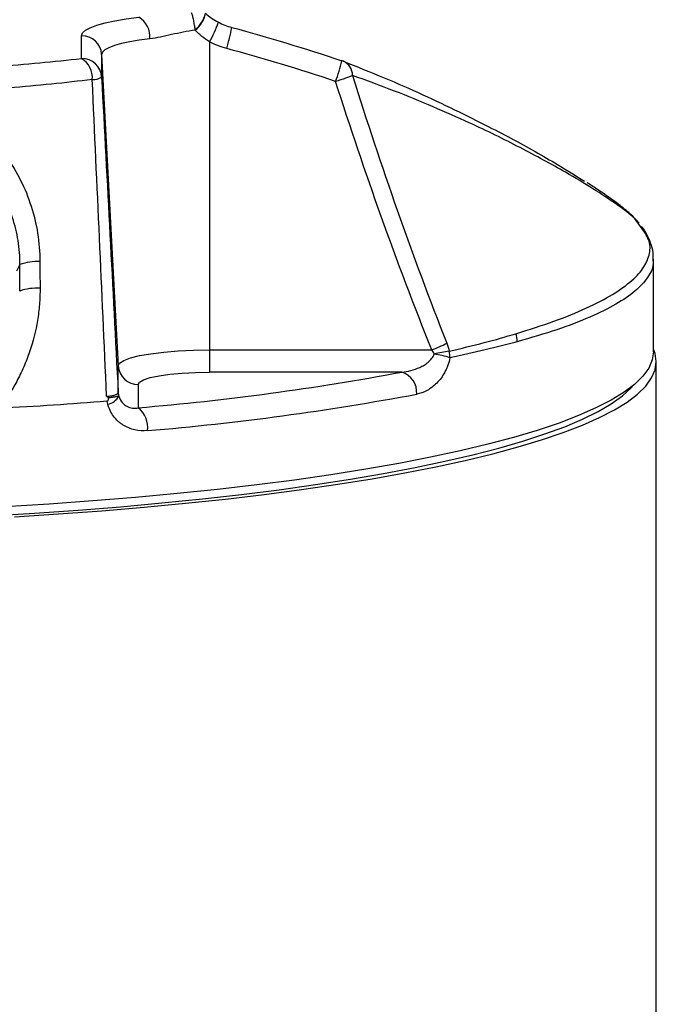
# Model space of a CAD drawing. Header units: millimetres. Extents: x 52 to 448, y 22 to 1022.
# Tile 6 of 8: x 296 to 391, y 522 to 670. Entities that reach past the tile are written whole.
import ezdxf

# ---------------------------------------------------------------- set-up
doc = ezdxf.new("R2010")
doc.units = ezdxf.units.MM

msp = doc.modelspace()

# ---------------------------------------------------------------- linework, layer by layer
at = {"color": 7, "linetype": 'Continuous', "lineweight": 25}
for p, q in [((304.85, 663.81), (304.85, 667.22)), ((323.97, 666.32), (323.97, 620.2)), ((307.84, 664.42), (307.84, 661.01)), ((307.84, 664.42), (310.32, 617.83)), ((343.77, 663.48), (343.77, 663.48)), ((389.37, 637.45), (387.57, 639.9)), ((390.41, 619.93), (390.41, 633.77)), ((295.61, 633), (295.1, 631.99)), ((323.97, 620.2), (323.97, 616.88)), ((323.97, 620.2), (357.24, 620.2)), ((310.32, 613.85), (310.32, 617.83)), ((390.83, 296.44), (390.83, 618.45)), ((352.74, 616.88), (323.97, 616.88)), ((313.32, 615.03), (313.32, 611.54))]:
    msp.add_line(p, q, dxfattribs=at)
at = {"color": 7, "linetype": 'Continuous', "lineweight": 25, "flags": 128}
for points in [[(304.85, 667.22), (304.99, 667.63), (305.42, 668.03), (306.14, 668.42), (307.12, 668.79), (308.36, 669.14), (309.83, 669.46), (311.52, 669.74), (313.4, 669.99)], [(315.05, 666.76), (313.47, 666.55), (312.05, 666.31), (310.8, 666.04), (309.76, 665.75), (308.93, 665.43), (308.33, 665.11), (307.96, 664.77), (307.84, 664.42)], [(294.79, 595.25), (301.39, 595.67), (307.87, 596.14), (314.2, 596.67), (320.37, 597.26), (326.37, 597.89), (332.17, 598.58), (337.77, 599.32), (343.16, 600.1), (348.31, 600.93), (353.21, 601.81), (357.86, 602.72), (362.24, 603.67), (366.35, 604.66), (370.16, 605.69), (373.67, 606.75), (376.88, 607.83), (379.77, 608.94), (382.33, 610.08), (384.57, 611.24), (386.47, 612.41), (388.04, 613.6), (389.26, 614.8), (390.13, 616.01), (390.66, 617.23), (390.83, 618.45), (390.66, 619.67), (390.41, 620.34)], [(390.41, 619.93), (390.23, 618.7), (389.7, 617.48), (388.82, 616.26), (387.58, 615.05), (386, 613.86), (384.07, 612.68), (381.8, 611.52), (379.2, 610.38), (376.28, 609.26), (373.03, 608.17), (369.47, 607.11), (365.62, 606.09), (361.47, 605.09), (357.03, 604.14), (352.33, 603.23), (347.37, 602.35), (342.16, 601.52), (336.72, 600.74), (331.06, 600.01), (325.19, 599.33), (319.14, 598.7), (312.91, 598.12), (306.52, 597.6), (299.99, 597.13), (293.33, 596.72)], [(310.32, 617.83), (310.53, 618.24), (311.15, 618.64), (312.15, 619.01), (313.52, 619.35), (315.2, 619.64), (317.15, 619.88), (319.3, 620.06), (321.6, 620.16), (323.97, 620.2)], [(313.32, 615.03), (313.52, 615.39), (314.13, 615.74), (315.11, 616.06), (316.44, 616.34), (318.05, 616.57), (319.89, 616.74), (321.89, 616.84), (323.97, 616.88)], [(291.2, 595.4), (297.82, 595.79), (304.31, 596.24), (310.67, 596.74), (316.87, 597.3), (322.91, 597.91), (328.76, 598.57), (334.41, 599.29), (339.85, 600.05), (345.06, 600.85), (350.03, 601.71), (354.75, 602.6), (359.2, 603.54), (363.38, 604.51), (367.27, 605.52), (370.87, 606.56), (374.15, 607.63), (377.13, 608.72), (379.78, 609.85), (382.11, 610.99), (384.1, 612.15), (385.75, 613.33), (387.06, 614.52), (387.41, 614.91)]]:
    msp.add_lwpolyline(points, dxfattribs=at)
at = {"color": 8, "linetype": 'Continuous', "lineweight": 25}
for centre, radius, start, end in [((318.78, 671.71), 4.73, 310.2569, 346.0234), ((323.14, 667.91), 21.1, 339.0731, 347.8712), ((343.07, 661.28), 2.31, 359.8842, 66.0064)]:
    msp.add_arc(centre, radius, start, end, dxfattribs=at)
at = {"color": 7, "linetype": 'Continuous', "lineweight": 25}
for centre, radius, start, end in [((319.15, 671.38), 4.29, 308.987, 349.2959), ((311.68, 667.07), 3.39, 354.6873, 59.5604), ((312.16, 673.47), 13.81, 328.7845, 342.1631), ((303.34, 672.54), 24.31, 342.6992, 350.3424), ((304.87, 664.24), 2.98, 3.4712, 90.4043), ((303.08, 660.93), 3.38, 355.402, 58.4375), ((304.87, 660.83), 2.98, 3.4712, 90.4043), ((306.51, 663.4), 2.74, 268.6899, 299.1782), ((298.2, 625.48), 7.95, 87.0992, 109.0354), ((298.21, 621.38), 8.07, 87.044, 108.9843), ((366.5, 621.44), 3.53, 359.8847, 19.7179), ((350.5, 637.8), 18.85, 290.9309, 298.4114), ((363.73, 593.51), 26.79, 98.3483, 103.1941), ((352.65, 593.58), 26.49, 73.9746, 79.2017), ((356.12, 619.05), 3.85, 359.8234, 14.636), ((313.3, 618.01), 2.98, 183.4711, 270.4044), ((280.23, 1004.3), 394.14, 274.815, 280.6001), ((351.79, 613.82), 3.2, 355.6395, 72.7764), ((308.38, 614.37), 2.3, 279.4367, 331.9758), ((313.23, 614), 2.91, 183.0483, 194.2323), ((280.9, 1009.45), 402.74, 274.815, 280.6001), ((310.97, 608.61), 3.76, 352.6695, 51.4174)]:
    msp.add_arc(centre, radius, start, end, dxfattribs=at)
for points, knots in [([(321.84, 668.1), (321.81, 668.34), (321.78, 668.58), (321.7, 669.05), (321.66, 669.29), (321.57, 669.74), (321.52, 669.95), (321.45, 670.24), (321.42, 670.33), (321.37, 670.5), (321.34, 670.59), (321.31, 670.66)], [0, 0, 0, 0, 0.25, 0.25, 0.5, 0.5, 0.75, 0.75, 0.875, 0.875, 1, 1, 1, 1]), ([(323.37, 670.58), (323.66, 670.32), (323.97, 670.08), (324.61, 669.64), (324.95, 669.43), (325.31, 669.25)], [0, 0, 0, 0, 0.5, 0.5, 1, 1, 1, 1]), ([(321.85, 668.04), (321.24, 667.97), (320.65, 667.87), (319.47, 667.64), (318.88, 667.51), (317.74, 667.26), (317.19, 667.13), (316.1, 666.91), (315.57, 666.82), (315.05, 666.76)], [0, 0, 0, 0, 0.25, 0.25, 0.5, 0.5, 0.75, 0.75, 1, 1, 1, 1]), ([(323.97, 666.32), (323.58, 666.56), (323.2, 666.83), (322.5, 667.4), (322.16, 667.71), (321.85, 668.04)], [0, 0, 0, 0, 0.5, 0.5, 1, 1, 1, 1]), ([(194.97, 663.81), (197.03, 663.58), (199.13, 663.37), (202.35, 663.07), (203.43, 662.97), (205.61, 662.79), (206.72, 662.7), (212.25, 662.27), (216.77, 661.98), (226, 661.52), (230.71, 661.34), (236.71, 661.19), (237.92, 661.17), (240.34, 661.12), (241.55, 661.11), (245.17, 661.06), (247.58, 661.05), (254.79, 661.05), (259.59, 661.11), (266.74, 661.28), (269.12, 661.36), (272.69, 661.49), (273.88, 661.54), (276.23, 661.64), (277.4, 661.7), (283.2, 661.99), (287.71, 662.28), (296.48, 662.96), (300.73, 663.36), (304.85, 663.81)], [0, 0, 0, 0, 0.0625, 0.0625, 0.09375, 0.09375, 0.125, 0.125, 0.25, 0.25, 0.375, 0.375, 0.40625, 0.40625, 0.4375, 0.4375, 0.5, 0.5, 0.625, 0.625, 0.6875, 0.6875, 0.71875, 0.71875, 0.75, 0.75, 0.875, 0.875, 1, 1, 1, 1]), ([(344.01, 663.4), (343.97, 663.41), (343.89, 663.44), (343.8, 663.47), (343.75, 663.49)], [0, 0, 0, 0, 0.380799, 1, 1, 1, 1]), ([(343.88, 663.44), (345.99, 662.6), (350.22, 660.93), (355.93, 658.4), (362.28, 655.4), (369.19, 651.87), (375.5, 648.33), (378.78, 646.28), (380.09, 645.46)], [0, 0, 0, 0, 0.141825, 0.28376, 0.42568, 0.640768, 0.855787, 1, 1, 1, 1]), ([(306.44, 660.66), (302.42, 660.18), (298.28, 659.76), (289.75, 659.02), (285.36, 658.7), (280.86, 658.44)], [0, 0, 0, 0, 0.5, 0.5, 1, 1, 1, 1]), ([(345.38, 661.28), (345.25, 661.22), (345.1, 661.15), (344.74, 661), (344.54, 660.92), (344.1, 660.77), (343.86, 660.68), (343.37, 660.53), (343.11, 660.45), (342.85, 660.38)], [0, 0, 0, 0, 0.25, 0.25, 0.5, 0.5, 0.75, 0.75, 1, 1, 1, 1]), ([(345.38, 661.28), (347.49, 654.52), (349.72, 647.8), (354.41, 634.45), (356.88, 627.81), (359.47, 621.22)], [0, 0, 0, 0, 0.5, 0.5, 1, 1, 1, 1]), ([(280.86, 658.44), (282.15, 658.01), (283.39, 657.48), (285.76, 656.25), (286.9, 655.55), (289.06, 653.95), (290.07, 653.08), (291.95, 651.18), (292.82, 650.16), (294.41, 647.95), (295.11, 646.79), (296.34, 644.35), (296.86, 643.07), (297.72, 640.4), (298.04, 639.04), (298.48, 636.27), (298.59, 634.86), (298.6, 633.43)], [0, 0, 0, 0, 0.125, 0.125, 0.25, 0.25, 0.375, 0.375, 0.5, 0.5, 0.625, 0.625, 0.75, 0.75, 0.875, 0.875, 1, 1, 1, 1]), ([(295.61, 633), (295.62, 634.21), (295.53, 635.4), (295.25, 637.15), (295.14, 637.72), (294.86, 638.86), (294.7, 639.43), (294.14, 641.1), (293.69, 642.15), (292.89, 643.65), (292.6, 644.14), (291.99, 645.08), (291.66, 645.54), (290.62, 646.87), (289.87, 647.69), (288.66, 648.8), (288.24, 649.16), (287.38, 649.84), (286.93, 650.16), (285.55, 651.08), (284.59, 651.61), (282.6, 652.54), (281.56, 652.93), (280.48, 653.25)], [0, 0, 0, 0, 0.125, 0.125, 0.1875, 0.1875, 0.25, 0.25, 0.375, 0.375, 0.4375, 0.4375, 0.5, 0.5, 0.625, 0.625, 0.6875, 0.6875, 0.75, 0.75, 0.875, 0.875, 1, 1, 1, 1]), ([(388.25, 639.15), (388.25, 639.16), (388.09, 639.41), (387.65, 639.86), (386.83, 640.68), (385.61, 641.67), (384.03, 642.85), (382.32, 644.04), (381.04, 644.86), (380.48, 645.23)], [0, 0, 0, 0, 0.001738, 0.103829, 0.265941, 0.452772, 0.649713, 0.844422, 1, 1, 1, 1]), ([(388.24, 639.15), (388.12, 639.33), (387.98, 639.54), (387.59, 639.86), (387.56, 639.89)], [0, 0, 0, 0, 0.904266, 1, 1, 1, 1]), ([(390.37, 633.74), (390.38, 633.96), (390.41, 634.67), (390.14, 635.87), (389.55, 637.27), (389.03, 638.19), (388.65, 638.62), (388.63, 638.65)], [0, 0, 0, 0, 0.120983, 0.399678, 0.68176, 0.979247, 1, 1, 1, 1]), ([(298.63, 629.44), (298.63, 628.63), (298.6, 627.82), (298.47, 626.22), (298.38, 625.42), (297.99, 623.04), (297.59, 621.48), (296.8, 619.16), (296.51, 618.4), (295.86, 616.92), (295.51, 616.2), (294.37, 614.08), (293.49, 612.73), (292.49, 611.45)], [0, 0, 0, 0, 0.125, 0.125, 0.25, 0.25, 0.5, 0.5, 0.625, 0.625, 0.75, 0.75, 1, 1, 1, 1]), ([(352.74, 616.88), (353.2, 616.92), (353.66, 617), (354.57, 617.24), (355.02, 617.39), (355.67, 617.7), (355.88, 617.81), (356.3, 618.07), (356.5, 618.21), (356.88, 618.54), (357.06, 618.72), (357.38, 619.12), (357.52, 619.35), (357.62, 619.6)], [0, 0, 0, 0, 0.25, 0.25, 0.5, 0.5, 0.625, 0.625, 0.75, 0.75, 0.875, 0.875, 1, 1, 1, 1]), ([(359.96, 619.04), (359.89, 618.64), (359.78, 618.27), (359.58, 617.73), (359.51, 617.55), (359.35, 617.21), (359.27, 617.04), (359.01, 616.56), (358.83, 616.26), (358.42, 615.71), (358.2, 615.46), (357.75, 615.01), (357.52, 614.8), (357.04, 614.44), (356.79, 614.28), (356.03, 613.87), (355.51, 613.68), (354.98, 613.58)], [0, 0, 0, 0, 0.125, 0.125, 0.1875, 0.1875, 0.25, 0.25, 0.375, 0.375, 0.5, 0.5, 0.625, 0.625, 0.75, 0.75, 1, 1, 1, 1]), ([(308.59, 613.27), (308.85, 613.29), (309.09, 613.31), (309.52, 613.38), (309.71, 613.43), (309.94, 613.5), (310, 613.53), (310.12, 613.59), (310.17, 613.62), (310.28, 613.71), (310.32, 613.78), (310.32, 613.85)], [0, 0, 0, 0, 0.25, 0.25, 0.5, 0.5, 0.625, 0.625, 0.75, 0.75, 1, 1, 1, 1]), ([(308.64, 612.53), (308.7, 612.54), (308.75, 612.56), (308.83, 612.64), (308.86, 612.69), (308.89, 612.81), (308.89, 612.87), (308.87, 612.98), (308.84, 613.03), (308.8, 613.07)], [0, 0, 0, 0, 0.25, 0.25, 0.5, 0.5, 0.75, 0.75, 1, 1, 1, 1]), ([(308.8, 613.07), (309.04, 613.09), (309.26, 613.12), (309.65, 613.17), (309.81, 613.2), (310.09, 613.26), (310.2, 613.28), (310.35, 613.31), (310.39, 613.31), (310.41, 613.29)], [0, 0, 0, 0, 0.25, 0.25, 0.5, 0.5, 0.75, 0.75, 1, 1, 1, 1]), ([(310.41, 613.29), (310.51, 612.91), (310.68, 612.59), (311.11, 612.09), (311.36, 611.9), (311.76, 611.7), (311.89, 611.64), (312.17, 611.56), (312.31, 611.53), (312.74, 611.48), (313.03, 611.49), (313.32, 611.54)], [0, 0, 0, 0, 0.25, 0.25, 0.5, 0.5, 0.625, 0.625, 0.75, 0.75, 1, 1, 1, 1]), ([(308.75, 612.1), (308.72, 612.23), (308.69, 612.36), (308.66, 612.49), (308.65, 612.49), (308.65, 612.49), (308.65, 612.5), (308.65, 612.51), (308.65, 612.52), (308.64, 612.54)], [0, 0, 0, 0, 0.0004184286, 0.0004184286, 0.0004184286, 0.0004280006, 0.0004280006, 0.0004280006, 0.0004704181, 0.0004704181, 0.0004704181, 0.0004704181]), ([(314.7, 608.13), (314.06, 608.07), (313.43, 608.11), (312.5, 608.32), (312.19, 608.41), (311.61, 608.65), (311.33, 608.8), (310.92, 609.05), (310.79, 609.14), (310.53, 609.34), (310.41, 609.44), (310.05, 609.77), (309.83, 610.01), (309.44, 610.54), (309.26, 610.83), (308.96, 611.44), (308.84, 611.76), (308.75, 612.1)], [0, 0, 0, 0, 0.25, 0.25, 0.375, 0.375, 0.5, 0.5, 0.5625, 0.5625, 0.625, 0.625, 0.75, 0.75, 0.875, 0.875, 1, 1, 1, 1])]:
    msp.add_open_spline(points, degree=3, knots=knots, dxfattribs=at)
for points in [[(325.31, 669.25), (325.94, 668.91), (326.61, 668.65), (327.31, 668.46)], [(321.85, 668.04), (321.84, 668.06), (321.84, 668.08), (321.84, 668.1)], [(327.31, 668.46), (332.84, 666.96), (338.33, 665.3), (343.77, 663.48)], [(326.55, 665.31), (325.65, 665.55), (324.79, 665.89), (323.97, 666.32)], [(342.85, 660.38), (337.47, 662.18), (332.03, 663.83), (326.55, 665.31)], [(308.59, 613.27), (307.88, 629.07), (307.16, 644.87), (306.44, 660.66)], [(307.84, 661.01), (308.67, 645.29), (309.5, 629.57), (310.32, 613.85)], [(357.24, 620.2), (351.95, 633.42), (347.17, 646.82), (342.85, 660.38)], [(295.58, 629.02), (295.59, 630.34), (295.6, 631.67), (295.61, 633)], [(298.6, 633.43), (298.61, 632.1), (298.62, 630.77), (298.63, 629.44)], [(359.84, 620.02), (363.47, 620.85), (366.8, 621.72), (369.82, 622.63)], [(359.47, 621.22), (359.63, 620.83), (359.75, 620.43), (359.84, 620.02)], [(370.03, 621.43), (366.97, 620.6), (363.62, 619.8), (359.96, 619.04)], [(357.62, 619.6), (357.52, 619.81), (357.39, 620.01), (357.24, 620.2)], [(308.8, 613.07), (308.73, 613.14), (308.66, 613.2), (308.59, 613.27)], [(308.63, 612.53), (303.38, 612.11), (298, 611.75), (292.49, 611.45)]]:
    msp.add_open_spline(points, degree=3, dxfattribs=at)
at = {"color": 8, "linetype": 'Continuous', "lineweight": 25}
for points, knots in [([(387.56, 639.89), (387.21, 640.2), (386.48, 640.84), (384.46, 642.31), (381.47, 644.28), (376.73, 647.13), (370.57, 650.48), (363.77, 653.82), (357.47, 656.61), (351.76, 658.95), (347.5, 660.5), (345.38, 661.28)], [0, 0, 0, 0, 0.065765, 0.137684, 0.249048, 0.360454, 0.519557, 0.678708, 0.785827, 0.892957, 1, 1, 1, 1]), ([(369.82, 622.63), (371.78, 623.25), (375.71, 624.49), (380.5, 626.45), (384.43, 628.49), (387.29, 630.56), (389.13, 632.61), (389.93, 634.66), (389.98, 636.26), (389.43, 637.18), (389.3, 637.4)], [0, 0, 0, 0, 0.1363771, 0.2727547, 0.4132623, 0.5537702, 0.6865218, 0.8192735, 0.9558139, 1, 1, 1, 1]), ([(390.3, 633.77), (390.33, 633.54), (390.45, 632.62), (389.62, 631.02), (387.8, 629), (384.92, 627.03), (381.02, 625.1), (376.15, 623.21), (372.07, 622.02), (370.03, 621.43)], [0, 0, 0, 0, 0.052991, 0.209425, 0.36586, 0.522008, 0.678157, 0.839078, 1, 1, 1, 1])]:
    msp.add_open_spline(points, degree=3, knots=knots, dxfattribs=at)

doc.saveas('drawing.dxf')
